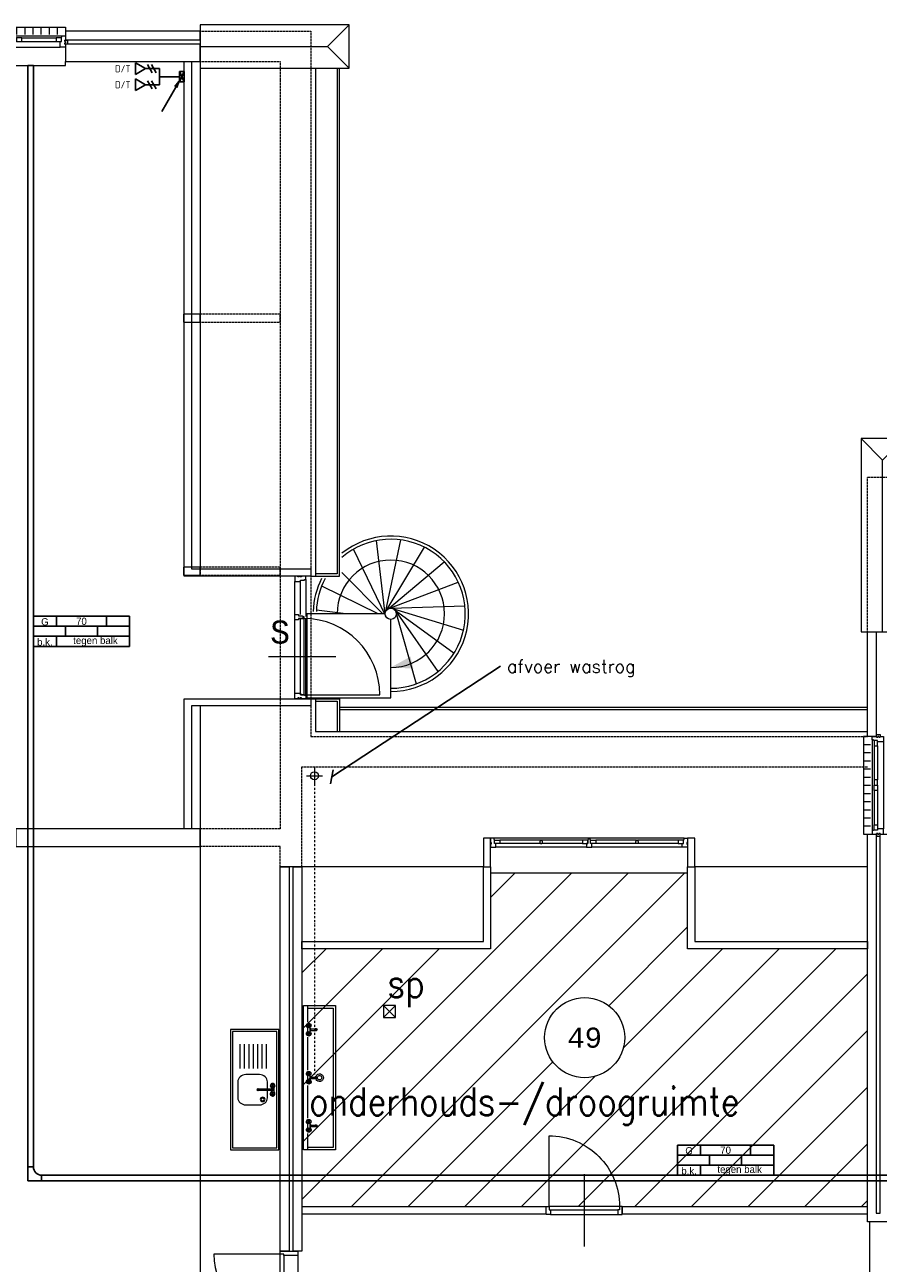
# Model space of a CAD drawing. Header units: millimetres. Extents: x 2723 to 84179, y 13128 to 40654.
# Tile 3 of 9: x 9008 to 19663, y 25199 to 40654. Entities that reach past the tile are written whole.
import ezdxf
from ezdxf.enums import TextEntityAlignment as Align
from ezdxf.xclip import XClip

# ---------------------------------------------------------------- set-up
doc = ezdxf.new("R2010")
doc.units = ezdxf.units.MM
doc.header["$LTSCALE"] = 50
doc.header["$XCLIPFRAME"] = 0
doc.linetypes.add('Xref-2e26$0$DASHDOT', pattern=[1, 0.5, -0.25, 0, -0.25])
doc.linetypes.add('Xref-2e26$0$HIDDEN', pattern=[0.375, 0.25, -0.125])
doc.layers.get('0').update_dxf_attribs({"linetype": 'CONTINUOUS'})
for name, color, linetype in [('EL6130--_KANALISATIE', 2, 'CONTINUOUS'), ('EL6131--_KG', 3, 'CONTINUOUS'), ('EL6441--', 3, 'CONTINUOUS'), ('EM6131--', 1, 'CONTINUOUS'), ('Xref', 8, 'CONTINUOUS'), ('Xref-2e26$0$AL$1A---_ALGEMEEN', 8, 'CONTINUOUS'), ('Xref-2e26$0$AM$1A---_ARCERING', 8, 'CONTINUOUS'), ('Xref-2e26$0$AT$1A---_TEKST035', 8, 'CONTINUOUS'), ('Xref-2e26$0$AT$1A---_TEKST050', 8, 'CONTINUOUS'), ('Xref-2e26$0$AT$1A---_TEKST070', 8, 'CONTINUOUS'), ('Xref-2e26$0$EL6131--_WG', 3, 'CONTINUOUS')]:
    doc.layers.add(name, color=color, linetype=linetype)
doc.styles.add('buro-018', font='Isocp.shx', dxfattribs={"height": 90})
doc.styles.add('ISO-GTI', font='ISO-GTI.shx')
doc.styles.add('Xref-2e26$0$MONOTXT', font='MONOTXT')
doc.styles.add('Xref-2e26$0$ROMANS', font='ROMANS')
doc.styles.add('Xref-2e26$0$Standard', font='txt')
doc.dimstyles.new('Xref-2e26$0$Standard', dxfattribs={"dimscale": 50, "dimtxt": 1.8, "dimasz": 2.5, "dimexe": 0.18, "dimexo": 0.0625, "dimtad": 1, "dimdec": 0, "dimdsep": 46, "dimtxsty": 'Xref-2e26$0$Standard', "dimblk": 'Xref-2e26$0$_Oblique', "dimcen": 2.5, "dimse1": 1, "dimse2": 1, "dimclrd": 8, "dimclre": 8, "dimclrt": 8, "dimadec": 0, "dimazin": 0, "dimtfac": 1, "dimtdec": 0, "dimtmove": 0, "dimatfit": 3, "dimldrblk": 'Xref-2e26$0$_Oblique', "dimfxl": 1, "dimtolj": 1, "dimtzin": 0, "dimarcsym": 0})

# ---------------------------------------------------------------- blocks, each defined once
blk = doc.blocks.new('*O40')
at = {"layer": 'Xref-2e26$0$AL$1A---_ALGEMEEN', "color": 0, "linetype": 'Continuous', "lineweight": 0}
for p, q in [((-508.33, 240), (-508.33, 150)), ((-406.66, 240), (-406.66, 150)), ((-305, 240), (-305, 150)), ((-203.33, 240), (-203.33, 150)), ((-101.66, 240), (-101.66, 150)), ((0, 240), (0, 150)), ((101.66, 240), (101.66, 150)), ((203.33, 240), (203.33, 150)), ((305, 240), (305, 150)), ((406.66, 240), (406.66, 150)), ((508.33, 240), (508.33, 150)), ((-565.5, 130), (565.5, 130)), ((-493, 106), (-67, 106)), ((-493, 63), (-67, 63)), ((67, 106), (493, 106)), ((67, 63), (493, 63)), ((-543, -9), (543, -9))]:
    blk.add_line(p, q, dxfattribs=at)
for points in [[(-610, 190), (-610, 240), (610, 240), (610, 190)], [(-610, -190), (-610, -240), (610, -240), (610, -190)]]:
    blk.add_lwpolyline(points, dxfattribs=at)
for points in [[(-635, 30), (-601, 30), (-601, 46), (-610, 46), (-610, 60), (-601, 60), (-601, 76), (-635, 76)], [(-610, -9), (-545.15, -9), (-543, -6.86), (-543, 63), (-560, 63), (-560, 114), (-565.5, 114), (-565.5, 127.78), (-567.72, 130), (-610, 130), (-610, 76), (-601, 76), (-601, 60), (-610, 60), (-610, 46), (-601, 46), (-601, 30), (-610, 30)], [(-560, 106), (-493, 106), (-493, 63), (-560, 63)], [(-67, 106), (0, 106), (0, 63), (-67, 63)], [(67, 106), (0, 106), (0, 63), (67, 63)], [(560, 106), (493, 106), (493, 63), (560, 63)], [(610, -9), (545.15, -9), (543, -6.86), (543, 63), (560, 63), (560, 114), (565.5, 114), (565.5, 127.78), (567.72, 130), (610, 130), (610, 76), (601, 76), (601, 60), (610, 60), (610, 46), (601, 46), (601, 30), (610, 30)], [(635, 30), (601, 30), (601, 46), (610, 46), (610, 60), (601, 60), (601, 76), (635, 76)]]:
    blk.add_lwpolyline(points, close=True, dxfattribs=at)
blk = doc.blocks.new('*O41')
at = {"layer": 'Xref-2e26$0$AL$1A---_ALGEMEEN', "color": 0, "linetype": 'Continuous', "lineweight": 0}
for p, q in [((-240, 508.33), (-150, 508.33)), ((-130, 565.5), (-130, -565.5)), ((-106, 493), (-106, 67)), ((-63, 493), (-63, 67)), ((9, 543), (9, -543)), ((-240, 406.66), (-150, 406.66)), ((-240, 305), (-150, 305)), ((-240, 203.33), (-150, 203.33)), ((-240, 101.66), (-150, 101.66)), ((-240, 0), (-150, 0)), ((-240, -101.66), (-150, -101.66)), ((-106, -67), (-106, -493)), ((-63, -67), (-63, -493)), ((-240, -203.33), (-150, -203.33)), ((-240, -305), (-150, -305)), ((-240, -406.66), (-150, -406.66)), ((-240, -508.33), (-150, -508.33))]:
    blk.add_line(p, q, dxfattribs=at)
for points in [[(-30, 635), (-30, 601), (-46, 601), (-46, 610), (-60, 610), (-60, 601), (-76, 601), (-76, 635)], [(9, 610), (9, 545.15), (6.86, 543), (-63, 543), (-63, 560), (-114, 560), (-114, 565.5), (-127.78, 565.5), (-130, 567.72), (-130, 610), (-76, 610), (-76, 601), (-60, 601), (-60, 610), (-46, 610), (-46, 601), (-30, 601), (-30, 610)], [(-106, 560), (-106, 493), (-63, 493), (-63, 560)], [(-106, 67), (-106, 0), (-63, 0), (-63, 67)], [(-106, -67), (-106, 0), (-63, 0), (-63, -67)], [(9, -610), (9, -545.15), (6.86, -543), (-63, -543), (-63, -560), (-114, -560), (-114, -565.5), (-127.78, -565.5), (-130, -567.72), (-130, -610), (-76, -610), (-76, -601), (-60, -601), (-60, -610), (-46, -610), (-46, -601), (-30, -601), (-30, -610)], [(-106, -560), (-106, -493), (-63, -493), (-63, -560)], [(-30, -635), (-30, -601), (-46, -601), (-46, -610), (-60, -610), (-60, -601), (-76, -601), (-76, -635)]]:
    blk.add_lwpolyline(points, close=True, dxfattribs=at)
for points in [[(-190, 610), (-240, 610), (-240, -610), (-190, -610)], [(190, 610), (240, 610), (240, -610), (190, -610)]]:
    blk.add_lwpolyline(points, dxfattribs=at)
blk = doc.blocks.new('Xref-2e26$0$ED0881')
at = {"layer": 'Xref-2e26$0$AL$1A---_ALGEMEEN', "color": 0, "linetype": 'Continuous', "lineweight": 0}
for p, q in [((475, -400), (475, 500)), ((915, 0), (35, 0)), ((55, 100), (895, 100)), ((55, 45), (895, 45))]:
    blk.add_line(p, q, dxfattribs=at)
for points in [[(55, 100), (0, 100), (0, 0), (35, 0), (35, 45), (55, 45), (55, 100)], [(950, 0), (915, 0), (915, 45), (895, 45), (895, 100), (950, 100), (950, 0)]]:
    blk.add_lwpolyline(points, close=True, dxfattribs=at)
blk.add_lwpolyline([(35, 0), (35, -880, 0.414214), (915, 0)], format="xyb", dxfattribs=at)
blk = doc.blocks.new('Xref-2e26$0$DRPSTD')
at = {"layer": 'Xref-2e26$0$AL$1A---_ALGEMEEN', "color": 0, "linetype": 'Continuous', "lineweight": 0}
blk.add_lwpolyline([(-31.3, 0), (31.3, 0), (33.54, -2.23), (33.54, -47), (16.54, -47), (16.54, -98), (11.04, -98), (11.04, -111.78), (8.82, -114), (-8.74, -114), (-10.96, -111.78), (-10.96, -98), (-16.46, -98), (-16.46, -47), (-33.46, -47), (-33.46, -2.14)], close=True, dxfattribs=at)
blk = doc.blocks.new('*O67')
at = {"layer": 'Xref-2e26$0$AL$1A---_ALGEMEEN', "color": 0, "linetype": 'Continuous', "lineweight": 0}
for p, q in [((-11, 57), (-1186, 57)), ((-603, 33), (-1113, 33)), ((-84, 33), (-594, 33)), ((1186, 57), (11, 57)), ((594, 33), (84, 33)), ((1113, 33), (603, 33)), ((-34, -57), (-1163, -57)), ((-604, -10), (-1113, -10)), ((-84, -10), (-593, -10)), ((1163, -57), (34, -57)), ((593, -10), (84, -10)), ((1113, -10), (604, -10))]:
    blk.add_line(p, q, dxfattribs=at)
for points in [[(-1230, -57), (-1165, -57), (-1163, -55), (-1163, -10), (-1180, -10), (-1180, 41), (-1186, 41), (-1186, 55), (-1188, 57), (-1230, 57), (-1230, 3), (-1221, 3), (-1221, -18), (-1230, -18)], [(-1180, 33), (-1113, 33), (-1113, -10), (-1180, -10)], [(-16, 33), (-84, 33), (-84, -10), (-16, -10)], [(16, 33), (84, 33), (84, -10), (16, -10)], [(1180, 33), (1113, 33), (1113, -10), (1180, -10)], [(1230, -57), (1165, -57), (1163, -55), (1163, -10), (1180, -10), (1180, 41), (1186, 41), (1186, 55), (1188, 57), (1230, 57), (1230, 3), (1221, 3), (1221, -18), (1230, -18)]]:
    blk.add_lwpolyline(points, close=True, dxfattribs=at)
for points in [[(-594, 33), (-603, 33), (-603, 30, 0.397174), (-608, 25), (-608, 22, -0.406754), (-614, 17), (-614, -2), (-604, -10), (-593, -10), (-583, -2), (-583, 17, -0.406754), (-588, 22), (-588, 25, 0.397174), (-594, 30), (-594, 33)], [(594, 33), (603, 33), (603, 30, -0.397174), (608, 25), (608, 22, 0.406754), (614, 17), (614, -2), (604, -10), (593, -10), (583, -2), (583, 17, 0.406754), (588, 22), (588, 25, -0.397174), (594, 30), (594, 33)]]:
    blk.add_lwpolyline(points, format="xyb", dxfattribs=at)
at = {"layer": 'Xref-2e26$0$AL$1A---_ALGEMEEN', "color": 0, "linetype": 'Continuous', "lineweight": 0, "yscale": -1}
blk.add_blockref('Xref-2e26$0$DRPSTD', (0, -57), dxfattribs=at)
blk = doc.blocks.new('*O71')
at = {"layer": 'Xref-2e26$0$AL$1A---_ALGEMEEN', "color": 0, "linetype": 'Continuous', "lineweight": 0}
for p, q in [((-367, 285), (-367, 698)), ((-295, 285), (-295, 698)), ((-228, 720.5), (-228, 262.5)), ((-367, -698), (-367, 218)), ((-228, -720.5), (-228, 240.5)), ((-695, -240), (145, -240)), ((-255, -715), (695, -715))]:
    blk.add_line(p, q, dxfattribs=at)
for points in [[(-367, 765), (-367, 700.15), (-364.86, 698), (-295, 698), (-295, 715), (-244, 715), (-244, 720.5), (-230.22, 720.5), (-228, 722.72), (-228, 765), (-282, 765), (-282, 756), (-298, 756), (-298, 765), (-312, 765), (-312, 756), (-328, 756), (-328, 765)], [(-295, 235), (-255, 235), (-255, -715), (-295, -715)], [(-367, -765), (-367, -700.15), (-364.86, -698), (-295, -698), (-295, -715), (-244, -715), (-244, -720.5), (-230.22, -720.5), (-228, -722.72), (-228, -765), (-282, -765), (-282, -756), (-298, -756), (-298, -765), (-312, -765), (-312, -756), (-328, -756), (-328, -765)]]:
    blk.add_lwpolyline(points, close=True, dxfattribs=at)
blk.add_arc((-255, -715.01), 950, 360, 90, dxfattribs=at)
at = {"layer": 'Xref-2e26$0$AL$1A---_ALGEMEEN', "color": 0, "linetype": 'Continuous', "lineweight": 0, "rotation": 90}
blk.add_blockref('Xref-2e26$0$DRPSTD', (-367, 251.46), dxfattribs=at)
blk = doc.blocks.new('*O76')
at = {"layer": 'Xref-2e26$0$AM$1A---_ARCERING', "linetype": 'Continuous', "lineweight": 0}
blk.add_hatch(color=256, dxfattribs=at).paths.add_polyline_path([(-217.6, 0, 1), (-302.4, 0, 1)])
at = {"layer": 'Xref-2e26$0$AL$1A---_ALGEMEEN', "color": 0, "linetype": 'Continuous', "lineweight": 0}
for p, q in [((-260, -815), (-260, 815)), ((90, -815), (90, 815)), ((-360, 0), (90, 0))]:
    blk.add_line(p, q, dxfattribs=at)
blk.add_circle((-260, 0), 42.4, dxfattribs=at)
blk.add_solid([(90, 76.95), (360, 0), (90, -76.95)], dxfattribs=at)
blk = doc.blocks.new('Xref-2e26$0$ED0831')
at = {"layer": 'Xref-2e26$0$AL$1A---_ALGEMEEN', "color": 0, "linetype": 'Continuous', "lineweight": 0}
for p, q in [((450, -400), (450, 620)), ((0, 0), (0, 220)), ((0, 220), (55, 220)), ((55, 220), (845, 220)), ((55, 220), (55, 45)), ((900, 220), (845, 220)), ((845, 220), (845, 45)), ((900, 0), (900, 220)), ((35, 0), (0, 0)), ((55, 45), (35, 45)), ((35, 45), (35, 0)), ((35, 0), (35, -830)), ((865, 0), (35, 0)), ((55, 45), (845, 45)), ((845, 45), (865, 45)), ((865, 45), (865, 0)), ((865, 0), (900, 0))]:
    blk.add_line(p, q, dxfattribs=at)
blk.add_arc((35, 0), 830, 270, 360, dxfattribs=at)
blk = doc.blocks.new('*O79')
at = {"layer": 'Xref-2e26$0$AL$1A---_ALGEMEEN', "color": 0, "linetype": 'Continuous', "lineweight": 0}
for p in [(-270, 1205), (270, 1205), (0, -1205)]:
    blk.add_line(p, (0, 935), dxfattribs=at)
blk.add_lwpolyline([(-270, -1205), (270, -1205), (270, 1205), (-270, 1205)], close=True, dxfattribs=at)
blk = doc.blocks.new('*O81')
at = {"layer": 'Xref-2e26$0$AL$1A---_ALGEMEEN', "color": 0, "linetype": 'Continuous', "lineweight": 0}
for p in [(1205, 270), (-655, 0), (1205, -270)]:
    blk.add_line(p, (935, 0), dxfattribs=at)
blk.add_lwpolyline([(-655, 270), (-655, -270), (1205, -270), (1205, 270)], close=True, dxfattribs=at)
blk = doc.blocks.new('*O85')
at = {"layer": 'Xref-2e26$0$AL$1A---_ALGEMEEN', "color": 0, "linetype": 'Continuous', "lineweight": 0}
for p, q in [((-29.73, 33.9), (-140.11, 952.39)), ((-27.92, 56.93), (166.74, 961.32)), ((-23.95, 11.53), (-427.35, 844.04)), ((-18.71, 78.12), (459.79, 869.86)), ((-3.1, 95.16), (707.1, 687.98)), ((-58.69, 40), (-570, 553.95)), ((-118.77, 40), (-823.29, 385.87)), ((17.21, 106.19), (881.72, 435.49)), ((-522.3, 40), (-888.86, 85.97)), ((40, 110), (964.62, 139.91)), ((62.79, 106.19), (946.77, -166.56)), ((83.1, 95.16), (830.12, -450.52)), ((98.71, 78.12), (627.38, -681.03)), ((104.13, 59.92), (357.97, -833.95))]:
    blk.add_line(p, q, dxfattribs=at)
blk.add_lwpolyline([(-30, 40), (-1010, 40), (-1010, -1010), (40, -1010), (40, -30)], dxfattribs=at)
blk.add_circle((40, 40), 70, dxfattribs=at)
for radius, start, end in [(970, 270, 128.966506), (930, 270, 130.988989), (670, 270, 180), (970, 153.024578, 178.227683), (930, 151.763097, 178.151428)]:
    blk.add_arc((40, 40), radius, start, end, dxfattribs=at)
blk.add_solid([(285.77, -494.28), (40, -630), (320.39, -644.25)], dxfattribs=at)
blk = doc.blocks.new('Xref-2e26$0$TROG2')
at = {"layer": 'Xref-2e26$0$AL$1A---_ALGEMEEN', "color": 0, "linetype": 'Continuous', "lineweight": 0}
for p, q in [((-900, -60), (-695, -60)), ((-870, -60), (-870, -380)), ((-635, -75), (-665, -75)), ((-650, -90), (-650, -60)), ((-635, -60), (-564, -60)), ((-635, -90), (-566, -90)), ((-588, -102), (-612, -102)), ((-609, -102), (-609, -161)), ((-609, -102), (-609, -104)), ((-591, -102), (-591, -161)), ((-591, -102), (-591, -104)), ((-535, -75), (-565, -75)), ((-550, -90), (-550, -60)), ((-505, -60), (-95, -60)), ((-35, -75), (-65, -75)), ((-50, -90), (-50, -60)), ((-35, -60), (36, -60)), ((-35, -90), (34, -90)), ((12, -102), (-12, -102)), ((-9, -102), (-9, -161)), ((-9, -102), (-9, -104)), ((9, -102), (9, -161)), ((9, -102), (9, -104)), ((65, -75), (35, -75)), ((50, -90), (50, -60)), ((95, -60), (505, -60)), ((565, -75), (535, -75)), ((550, -90), (550, -60)), ((565, -60), (636, -60)), ((565, -90), (634, -90)), ((612, -102), (588, -102)), ((591, -102), (591, -161)), ((591, -102), (591, -104)), ((609, -102), (609, -161)), ((609, -102), (609, -104)), ((665, -75), (635, -75)), ((650, -90), (650, -60)), ((695, -60), (900, -60)), ((870, -380), (870, -60)), ((-870, -380), (870, -380))]:
    blk.add_line(p, q, dxfattribs=at)
blk.add_lwpolyline([(-900, -410), (900, -410), (900, -10), (-900, -10)], close=True, dxfattribs=at)
for centre in [(-650, -75), (-550, -76), (-50, -75), (50, -76), (550, -75), (650, -76)]:
    blk.add_circle(centre, 21.5, dxfattribs=at)
for centre, radius, start, end in [((-650, -75), 29.5, 30.9959, 329.0041), ((-601, -90), 16.3, 180, 227.2358), ((-600, -164), 14.7, 127.7947, 52.2054), ((-599, -90), 16.3, 312.7642, 360), ((-550, -76), 29.5, 209.3566, 147.3362), ((-50, -75), 29.5, 30.9959, 329.0041), ((-1, -90), 16.3, 180, 227.2358), ((0, -164), 14.7, 127.7947, 52.2054), ((1, -90), 16.3, 312.7642, 360), ((50, -76), 29.5, 209.3566, 147.3362), ((550, -75), 29.5, 30.9959, 329.0041), ((599, -90), 16.3, 180, 227.2358), ((600, -164), 14.7, 127.7947, 52.2054), ((601, -90), 16.3, 312.7642, 360), ((650, -76), 29.5, 209.3566, 147.3362), ((-600, -164), 9.69, 158.0854, 21.2196), ((0, -210), 48.1, 116.4727, 61.8389), ((0, -210), 28.1, 106.8264, 75.9095), ((0, -164), 9.69, 158.0854, 21.2196), ((600, -164), 9.69, 158.0854, 21.2196)]:
    blk.add_arc(centre, radius, start, end, dxfattribs=at)
blk = doc.blocks.new('Xref-2e26$0$AANR05')
at = {"layer": 'Xref-2e26$0$AL$1A---_ALGEMEEN', "color": 0, "linetype": 'Continuous', "lineweight": 0}
for p, q in [((1500, 0), (0, 0)), ((0, 0), (0, -600)), ((1500, -600), (1500, 0)), ((1475, -25), (25, -25)), ((25, -25), (25, -575)), ((485, -150), (183, -150)), ((715, -75), (685, -75)), ((700, -90), (700, -60)), ((715, -60), (786, -60)), ((715, -90), (741, -90)), ((741, -75), (741, -261)), ((741, -102), (741, -103)), ((759, -75), (759, -261)), ((759, -90), (784, -90)), ((759, -102), (759, -103)), ((815, -75), (785, -75)), ((800, -90), (800, -60)), ((1475, -575), (1475, -25)), ((485, -205), (183, -205)), ((485, -260), (183, -260)), ((485, -315), (183, -315)), ((485, -370), (183, -370)), ((485, -425), (183, -425)), ((0, -600), (1500, -600)), ((25, -575), (1475, -575)), ((485, -480), (183, -480))]:
    blk.add_line(p, q, dxfattribs=at)
for points in [[(741, -140), (651, -140), (651, -140)], [(849, -140), (849, -140), (759, -140)], [(561, -240), (561, -240), (561, -410), (561, -410)], [(939, -410), (939, -410), (939, -240), (939, -240)], [(651, -510), (651, -510), (849, -510), (849, -510)]]:
    blk.add_lwpolyline(points, dxfattribs=at)
for centre in [(700, -75), (800, -76)]:
    blk.add_circle(centre, 21.5, dxfattribs=at)
for centre, radius, start, end in [((700, -75), 29.5, 30.9959, 329.0041), ((750, -76), 16, 304.1856, 235.7278), ((750, -76), 11, 329.7274, 210.2726), ((750, -76), 9.5, 360, 180), ((800, -76), 29.5, 209.3566, 147.3362), ((750, -260), 11, 149.7274, 30.2726), ((750, -184), 9.69, 21.6916, 158.3084), ((750, -260), 9.5, 180, 360)]:
    blk.add_arc(centre, radius, start, end, dxfattribs=at)
for centre, major_axis, start_param, end_param in [((651, -240), (0, -100), 3.141593, 4.712389), ((849, -240), (0, 100), 4.712389, 6.283185), ((871, -200), (0, 30), 0, 6.283175), ((871, -200), (0, 20), 0, 6.283175), ((651, -410), (0, -100), 4.712389, 6.283185), ((849, -410), (0, -100), 0, 1.570796)]:
    blk.add_ellipse(centre, major_axis=major_axis, ratio=0.9, start_param=start_param, end_param=end_param, dxfattribs=at)
blk = doc.blocks.new('Xref-2e26$0$SP150')
at = {"layer": 'Xref-2e26$0$AL$1A---_ALGEMEEN', "color": 0, "linetype": 'Continuous', "lineweight": 0}
for p, q in [((75, 75), (-75, 75)), ((-75, 75), (-75, -75)), ((-75, 75), (75, -75)), ((-75, -75), (75, 75)), ((75, -75), (75, 75)), ((-75, -75), (75, -75))]:
    blk.add_line(p, q, dxfattribs=at)
blk = doc.blocks.new('*O151')
at = {"layer": 'Xref-2e26$0$AL$1A---_ALGEMEEN', "color": 0, "linetype": 'Continuous', "lineweight": 0}
for p, q in [((-100, 0), (100, 0)), ((0, 100), (0, -100))]:
    blk.add_line(p, q, dxfattribs=at)
blk.add_circle((0, 0), 50, dxfattribs=at)
blk = doc.blocks.new('*O152')
at = {"layer": 'Xref-2e26$0$AT$1A---_TEKST035', "linetype": 'Continuous', "lineweight": 0, "style": 'Xref-2e26$0$ROMANS'}
blk.add_text('afvoer wastrog', height=160, dxfattribs=at).set_placement((80, 80), align=Align.TOP_LEFT)
blk = doc.blocks.new('Xref-2e26$0$_Oblique')
at = {"color": 0, "linetype": 'ByBlock', "lineweight": -2}
blk.add_line((-0.5, -0.5), (0.5, 0.5), dxfattribs=at)
blk = doc.blocks.new('Xref-2e26$0$E00112')
at = {"color": 0, "linetype": 'Continuous'}
for p, q in [((0, 1), (-1, 1)), ((-1, 1), (-1, 0)), ((-1, 0), (0, 1)), ((-1, 1), (0, 0)), ((-1, 0), (0, 0)), ((0, 0), (0, 1))]:
    blk.add_line(p, q, dxfattribs=at)
blk = doc.blocks.new('E00153')
at = {"color": 0, "linetype": 'Continuous'}
for p, q in [((-1.44, 7), (1.44, 7)), ((0, 4.5), (-1.44, 7)), ((0, 4.5), (1.44, 7)), ((-1, 4), (1, 2.85)), ((0, 4.5), (0, 1)), ((-1, 3), (1, 1.85))]:
    blk.add_line(p, q, dxfattribs=at)
at = {"color": 7, "style": 'buro-018'}
for tag, p in [('E_COMMENT1', (-6, 12)), ('E_COMMENT2', (6, 12)), ('E_DCOM1', (-6, 9)), ('E_DCOM2', (6, 9))]:
    blk.add_attdef(tag, text='', height=1.8, dxfattribs=at).set_placement(p, align=Align.MIDDLE)
at = {"color": 0, "style": 'buro-018'}
blk.add_attdef('E_TEXT1', text='', height=1.8, dxfattribs=at).set_placement((2.5, 6), align=Align.MIDDLE)
at = {"color": 0, "linetype": 'Continuous', "style": 'buro-018', "flags": 1}
blk.add_attdef('E_MATCODE', text='', height=1.8, dxfattribs=at).set_placement((0, 0), align=Align.MIDDLE)
blk = doc.blocks.new('E00106')
at = {"color": 0, "linetype": 'Continuous'}
blk.add_line((-5, -8.66), (0, 0), dxfattribs=at)
blk.add_lwpolyline([(0, 0, 0, 1, 0), (-1.5, -2.6, 1, 1, 0)], format="xyseb", dxfattribs=at)
blk = doc.blocks.new('E-GK-GTC-463C')
at = {"color": 0, "linetype": 'Continuous'}
for p, q in [((-0.5, 35), (0.5, 35)), ((-0.5, -35), (0.5, -35))]:
    blk.add_line(p, q, dxfattribs=at)
blk = doc.blocks.new('E-GK-BS-1-46676767')
at = {"color": 0, "linetype": 'Continuous'}
for p, q in [((-138, 35), (-138, -35)), ((35, 138), (-35, 138)), ((35, -35), (35, 138)), ((-138, -35), (35, -35))]:
    blk.add_line(p, q, dxfattribs=at)
blk.add_arc((-138, 138), 103, 270, 0, dxfattribs=at)
blk = doc.blocks.new('E-GK-END-46')
at = {"color": 0, "linetype": 'Continuous'}
blk.add_line((0, 35), (0, -35), dxfattribs=at)
blk = doc.blocks.new('ES61KG1')
for points in [[(-12, 5), (12, 5), (12, 0)], [(-12, 0), (-12, 5)], [(-6.25, 2.5), (-6.25, 5)], [(6.25, 2.5), (6.25, 5)], [(-12, 2.5), (12, 2.5)], [(-12, 0), (12, 0)], [(-4, 2.5), (-4, 0)], [(4, 2.5), (4, 0)]]:
    blk.add_lwpolyline(points)
at = {"color": 1, "style": 'ISO-GTI'}
for tag, p in [('L/G', (-9.125, 3.625)), ('B', (0, 3.75)), ('KR', (-8, 1.25)), ('ZW', (0, 1.25)), ('DA', (8, 1.25))]:
    blk.add_attdef(tag, text='', height=1.8, dxfattribs=at).set_placement(p, align=Align.MIDDLE)
blk.add_attdef('VL', text='', height=1.8, dxfattribs=at).set_placement((6.75, 3.75), align=Align.MIDDLE_LEFT)
blk = doc.blocks.new('ES61KG4')
at = {"color": 1}
for points in [[(-12, 2.5), (12, 2.5), (12, 0)], [(-12, 0), (-12, 2.5)], [(-12, 0), (12, 0)], [(-6.25, 0), (-6.25, 2.5)]]:
    blk.add_lwpolyline(points, dxfattribs=at)
at = {"color": 1, "style": 'ISO-GTI'}
for tag, p in [('OK/BK', (-9.125, 1.125)), ('B', (3.5, 1.25))]:
    blk.add_attdef(tag, text='', height=1.8, dxfattribs=at).set_placement(p, align=Align.MIDDLE)
blk = doc.blocks.new('Xref-2e26')
at = {"layer": 'Xref-2e26$0$AL$1A---_ALGEMEEN', "linetype": 'Continuous', "lineweight": 0}
for p, q in [((87237.42, 107281.73), (87237.42, 101031.73)), ((88677.42, 107281.73), (88677.42, 100941.73)), ((88677.42, 99411.73), (88677.42, 99001.73)), ((87237.42, 99321.73), (87237.42, 81336.73)), ((95567.42, 99301.73), (88977.42, 99301.73)), ((95567.42, 99271.73), (88977.42, 99271.73)), ((88677.42, 99001.73), (95567.42, 99001.73)), ((90772.42, 97311.73), (88237.42, 97311.73)), ((88507.42, 93869.41), (91875.74, 97237.73)), ((88507.42, 93162.31), (92582.84, 97237.73)), ((89123.96, 93071.73), (93289.96, 97237.73)), ((90862.42, 97237.73), (93322.42, 97237.73)), ((90862.42, 96931.51), (91168.64, 97237.73)), ((95567.42, 97311.73), (93412.42, 97311.73)), ((92339.5, 95580.17), (93322.42, 96563.09)), ((88507.42, 95990.73), (88808.42, 96291.73)), ((88507.42, 95283.63), (89515.52, 96291.73)), ((88507.42, 94576.51), (90222.64, 96291.73)), ((91245.28, 93071.73), (94465.28, 96291.73)), ((91957.38, 93076.73), (95172.38, 96291.73)), ((92520.97, 95054.54), (93758.16, 96291.73)), ((92659.5, 93071.73), (95567.42, 95979.65)), ((93366.6, 93071.73), (95567.42, 95272.55)), ((89831.06, 93071.73), (91638.98, 94879.65)), ((90538.16, 93071.73), (92164.61, 94698.18)), ((94073.7, 93071.73), (95567.42, 94565.45)), ((94780.82, 93071.73), (95567.42, 93858.33)), ((95487.92, 93071.73), (95567.42, 93151.23))]:
    blk.add_line(p, q, dxfattribs=at)
at = {"layer": 'Xref-2e26$0$AL$1A---_ALGEMEEN', "linetype": 'Xref-2e26$0$DASHDOT', "lineweight": 0}
blk.add_line((88664.29, 98349.43), (88664.29, 94720.33), dxfattribs=at)
at = {"layer": 'Xref-2e26$0$AL$1A---_ALGEMEEN', "linetype": 'Continuous', "lineweight": 0}
for points in [[(85554.92, 107631.73), (87237.42, 107631.73), (87237.42, 107741.73), (85554.92, 107741.73)], [(85554.92, 107361.73), (87237.42, 107361.73), (87237.42, 107581.73), (85554.92, 107581.73)], [(87037.42, 107361.73), (87127.42, 107361.73), (87127.42, 101031.73), (88617.42, 101031.73), (88617.42, 100941.73), (87037.42, 100941.73)], [(87237.42, 104211.73), (87027.42, 104211.73), (87027.42, 104111.73), (87237.42, 104111.73)], [(87237.42, 101051.73), (87027.42, 101051.73), (87027.42, 100951.73), (87237.42, 100951.73)], [(95677.42, 98941.73), (95567.42, 98941.73), (95567.42, 100246.73), (95677.42, 100246.73)], [(87037.42, 99411.73), (88617.42, 99411.73), (88617.42, 99321.73), (87127.42, 99321.73), (87127.42, 97786.73), (87037.42, 97786.73)], [(84937.42, 97566.73), (87237.42, 97566.73), (87237.42, 97786.73), (84937.42, 97786.73)], [(95947.42, 92881.73), (95567.42, 92881.73), (95567.42, 97721.73), (95677.42, 97721.73), (95677.42, 92991.73), (95727.42, 92991.73), (95727.42, 97721.73), (95947.42, 97721.73)], [(90772.42, 97311.73), (90862.42, 97311.73), (90862.42, 97671.73), (90772.42, 97671.73)], [(93322.42, 97311.73), (93412.42, 97311.73), (93412.42, 97671.73), (93322.42, 97671.73)], [(88347.42, 92516.73), (88237.42, 92516.73), (88237.42, 97311.73), (88347.42, 97311.73)], [(88507.42, 92516.73), (88397.42, 92516.73), (88397.42, 97311.73), (88507.42, 97311.73)], [(90772.42, 97311.73), (90862.42, 97311.73), (90862.42, 96291.73), (88507.42, 96291.73), (88507.42, 96381.73), (90772.42, 96381.73)], [(93322.42, 97311.73), (93412.42, 97311.73), (93412.42, 96381.73), (95567.42, 96381.73), (95567.42, 96291.73), (93322.42, 96291.73)], [(88507.42, 92981.73), (91557.42, 92981.73), (91557.42, 93071.73), (88507.42, 93071.73)], [(92507.42, 92981.73), (95567.42, 92981.73), (95567.42, 93071.73), (92507.42, 93071.73)]]:
    blk.add_lwpolyline(points, close=True, dxfattribs=at)
at = {"layer": 'Xref-2e26$0$AL$1A---_ALGEMEEN', "linetype": 'Xref-2e26$0$HIDDEN', "lineweight": 0}
for points in [[(87237.42, 107741.73), (88617.42, 107741.73), (88617.42, 98941.73), (95567.42, 98941.73)], [(87237.42, 107361.73), (88237.42, 107361.73), (88237.42, 97786.73), (87237.42, 97786.73)], [(95567.42, 100246.73), (95567.42, 102176.73), (144002.42, 102176.73), (144002.42, 100246.73)], [(88507.42, 97311.73), (88507.42, 98561.73), (95567.42, 98561.73)], [(88237.42, 97311.73), (88237.42, 97566.73), (87237.42, 97566.73)]]:
    blk.add_lwpolyline(points, dxfattribs=at)
at = {"layer": 'Xref-2e26$0$AL$1A---_ALGEMEEN', "linetype": 'Continuous', "lineweight": 0}
for points in [[(88617.42, 100941.73), (88977.42, 100941.73), (88977.42, 107281.73)], [(88947.42, 107281.73), (88947.42, 100971.73), (88677.42, 100971.73)], [(88617.42, 99411.73), (88977.42, 99411.73), (88977.42, 99001.73)], [(88677.42, 99381.73), (88947.42, 99381.73), (88947.42, 99001.73)]]:
    blk.add_lwpolyline(points, dxfattribs=at)
at = {"layer": 'Xref-2e26$0$AL$1A---_ALGEMEEN', "linetype": 'Xref-2e26$0$HIDDEN', "lineweight": 0}
for points in [[(88237.42, 104211.73), (87237.42, 104211.73), (87237.42, 104111.73), (88237.42, 104111.73)], [(88237.42, 101051.73), (87237.42, 101051.73), (87237.42, 100951.73), (88237.42, 100951.73)]]:
    blk.add_lwpolyline(points, close=True, dxfattribs=at)
at = {"layer": 'Xref-2e26$0$AL$1A---_ALGEMEEN', "linetype": 'Continuous', "lineweight": 0}
blk.add_circle((92037.41744, 95181.73287), 500, dxfattribs=at)
for name, p in [('*O40', (84944.92, 107551.73)), ('*O81', (87892.42, 107551.73)), ('*O79', (95757.42, 101451.73)), ('*O85', (89577.42, 100431.73)), ('*O71', (88785.42, 100176.73)), ('*O152', (90987.75, 99815.92)), ('*O41', (95757.42, 98331.73)), ('*O151', (88664.29, 98449.43)), ('*O67', (92092.42, 97614.73)), ('*O76', (95857.42, 92066.73))]:
    blk.add_blockref(name, p, dxfattribs=at)
at = {"layer": 'Xref-2e26$0$AL$1A---_ALGEMEEN', "linetype": 'Continuous', "lineweight": 0, "yscale": -1, "rotation": 270}
blk.add_blockref('Xref-2e26$0$TROG2', (88517.42, 94681.73), dxfattribs=at)
at = {"layer": 'Xref-2e26$0$AL$1A---_ALGEMEEN', "linetype": 'Continuous', "lineweight": 0}
for name, p, rotation in [('Xref-2e26$0$SP150', (89602.42, 95506.73), 90), ('Xref-2e26$0$AANR05', (88217.42, 95281.73), 270), ('Xref-2e26$0$ED0831', (88237.42, 92516.73), 270)]:
    blk.add_blockref(name, p, dxfattribs=dict(at, rotation=rotation))
at = {"layer": 'Xref-2e26$0$AL$1A---_ALGEMEEN', "linetype": 'Continuous', "lineweight": 0, "yscale": -1}
blk.add_blockref('Xref-2e26$0$ED0881', (91557.42, 93076.73), dxfattribs=at)
at = {"layer": 'Xref-2e26$0$EL6131--_WG', "linetype": 'Continuous', "lineweight": 0, "xscale": 60, "yscale": 130, "zscale": 60, "rotation": 180}
blk.add_blockref('Xref-2e26$0$E00112', (86977.42, 107239.14507), dxfattribs=at)
at = {"layer": 'Xref-2e26$0$AT$1A---_TEKST050', "linetype": 'Continuous', "lineweight": 0, "style": 'Xref-2e26$0$MONOTXT'}
for s, height, p in [('S', 287.99994, (88234.97, 100243.4)), ('49', 250.00002, (92037.36, 95181.68))]:
    blk.add_text(s, height=height, dxfattribs=at).set_placement(p, align=Align.MIDDLE)
at = {"layer": 'Xref-2e26$0$AT$1A---_TEKST070', "linetype": 'Continuous', "lineweight": 0, "style": 'Xref-2e26$0$ROMANS', "width": 0.857143}
for s, p in [('sp', (89575.51, 95680.84)), ('onderhouds-/droogruimte', (88595.41, 94208.35))]:
    blk.add_text(s, height=349.99998, dxfattribs=at).set_placement(p)
at = {"layer": 'Xref-2e26$0$AL$1A---_ALGEMEEN', "linetype": 'Continuous', "lineweight": 0}
blk.add_leader([(88881.31, 98436.66), (90987.75, 99815.92)], dimstyle='Xref-2e26$0$Standard', dxfattribs=at)

msp = doc.modelspace()

# ---------------------------------------------------------------- linework, layer by layer
at = {"layer": 'EL6441--', "color": 1}
for p, q in [((10690, 40106), (10690, 39906)), ((10938, 40006), (10690, 40006))]:
    msp.add_line(p, q, dxfattribs=at)

# ---------------------------------------------------------------- block references
at = {"layer": 'EL6130--_KANALISATIE', "xscale": 50, "yscale": 50, "zscale": 50}
for p in [(9716, 33022, 2500), (17758, 26422, 2500)]:
    msp.add_blockref('ES61KG1', p, dxfattribs=at).add_auto_attribs({'L/G': 'G', 'B': '70'})
at = {"layer": 'EL6130--_KANALISATIE', "color": 2, "xscale": 50, "yscale": 50, "zscale": 50}
for p in [(9716, 32897, 2500), (17758, 26297, 2500)]:
    msp.add_blockref('ES61KG4', p, dxfattribs=at).add_auto_attribs({'OK/BK': 'b.k.', 'B': 'tegen balk'})
at = {"layer": 'EL6131--_KG'}
for p, xscale, rotation in [((9081, 33272, 2500), 13744.10378829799, 270), ((15844, 26262, 2500), 13250.65253353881, 179.9999999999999)]:
    msp.add_blockref('E-GK-GTC-463C', p, dxfattribs=dict(at, xscale=xscale, rotation=rotation))
at = {"layer": 'EL6131--_KG', "rotation": 270}
for name, p in [('E-GK-END-46', (9081, 40144, 2500)), ('E-GK-BS-1-46676767', (9081, 26262, 2500))]:
    msp.add_blockref(name, p, dxfattribs=at)
at = {"layer": 'EL6441--'}
ref = msp.add_blockref('E00153', (10740, 40106), dxfattribs=dict(at, xscale=-50, yscale=50, zscale=50, rotation=90))
ref.add_attrib('E_TEXT1', 'D/T', dxfattribs={"layer": '0', "color": 1, "height": 90, "style": 'buro-018'}).set_placement((10232, 40106), align=Align.MIDDLE)
ref = msp.add_blockref('E00153', (10740, 39906), dxfattribs=dict(at, xscale=-50, yscale=50, zscale=50, rotation=90))
ref.add_attrib('E_TEXT1', 'D/T', dxfattribs={"layer": '0', "color": 1, "height": 90, "style": 'buro-018'}).set_placement((10232, 39906), align=Align.MIDDLE)
at = {"layer": 'EM6131--', "xscale": 50, "yscale": 50, "zscale": 50}
msp.add_blockref('E00106', (10968, 40006), dxfattribs=at)
at = {"layer": 'Xref', "color": 8}
ref = msp.add_blockref('Xref-2e26', (-76039, -67168), dxfattribs=at)
XClip(ref).set_block_clipping_path([(78531.2540174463, 80295.5572919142), (160218.1995790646, 108097.5980193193)])

doc.saveas('drawing.dxf')
